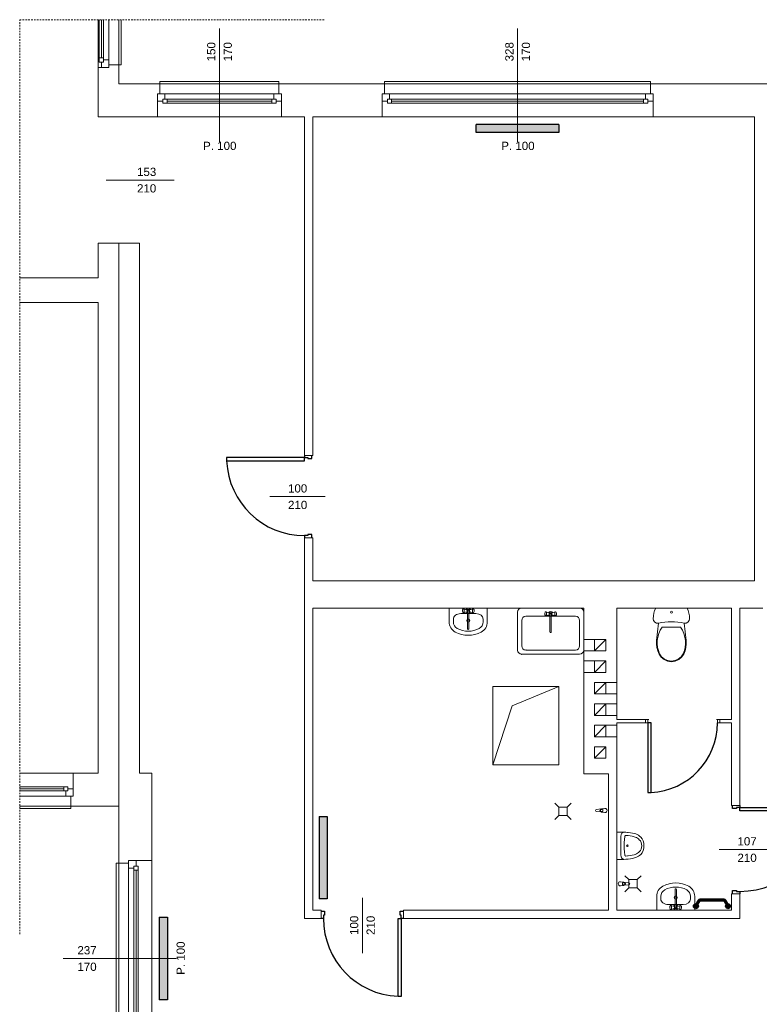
# Model space of a CAD drawing. Header units: millimetres. Extents: x 12683 to 90307, y 30842 to 62253.
# Tile 117 of 152: x 48615 to 49511, y 58718 to 59911. Entities that reach past the tile are written whole.
import ezdxf

# ---------------------------------------------------------------- set-up
doc = ezdxf.new("R2010")
doc.units = ezdxf.units.MM
doc.header["$LTSCALE"] = 0.6
doc.linetypes.add('CIEPLA', pattern=[5.7625, 3.175, -2.5875])
doc.layers.add('zzz_podklady_drzwi', color=252, linetype='Continuous')
doc.layers.add('zzz_podklady_grzejniki_ist', color=252, linetype='Continuous')
for name, color, linetype, lineweight in [('zzz_podklady_drzwi_opisy', 252, 'Continuous', 15), ('zzz_podklady_okna_opisy', 252, 'Continuous', 15), ('zzz_podklady_sciany', 252, 'Continuous', 15)]:
    doc.layers.add(name, color=color, linetype=linetype, lineweight=lineweight)
doc.styles.add('GENERATED_STYLE_1', font='ARIAL.TTF')

msp = doc.modelspace()

# ---------------------------------------------------------------- hatches: boundary and pattern name
at = {"layer": 'zzz_podklady_grzejniki_ist'}
for points in [[(49168.3, 59783.8), (49168.3, 59773.8), (49268.3, 59773.8), (49268.3, 59783.8)], [(48977.9, 58845.4), (48987.9, 58845.4), (48987.9, 58945.4), (48977.9, 58945.4)], [(48784.3, 58723.3), (48794.3, 58723.3), (48794.3, 58823.3), (48784.3, 58823.3)]]:
    msp.add_hatch(color=256, dxfattribs=at).paths.add_polyline_path(points, flags=0)
for points in [[(49437.2, 58836.6, 1), (49431.2, 58836.6, 1)], [(49476, 58836.6, 1), (49470, 58836.6, 1)]]:
    msp.add_hatch(color=256, dxfattribs=at).paths.add_polyline_path(points)

# ---------------------------------------------------------------- linework, layer by layer
at = {"layer": 'zzz_podklady_drzwi'}
for p, q in [((48960.3, 59380), (48865.9, 59380)), ((48865.9, 59380), (48865.9, 59376)), ((48960.3, 59382.8), (48960.3, 59380)), ((48960.3, 59380), (48964.3, 59380)), ((48960.3, 59376), (48960.3, 59380)), ((48964.3, 59380), (48964.3, 59378.8)), ((48964.3, 59378.8), (48969.3, 59378.8)), ((48969.3, 59378.8), (48969.3, 59382.8)), ((48865.9, 59376), (48960.3, 59376)), ((48964.3, 59285.6), (48960.3, 59285.6)), ((48960.3, 59285.6), (48960.3, 59282.8)), ((48969.3, 59286.8), (48964.3, 59286.8)), ((48964.3, 59286.8), (48964.3, 59285.6)), ((48969.3, 59282.8), (48969.3, 59286.8)), ((49375.8, 59058.8), (49375.8, 58974.4)), ((49379.8, 59058.8), (49375.8, 59058.8)), ((49379.8, 58974.4), (49379.8, 59058.8)), ((49375.8, 58974.4), (49379.8, 58974.4)), ((49478.3, 58954.8), (49478.3, 58958.8)), ((49483.3, 58954.8), (49478.3, 58954.8)), ((49487.3, 58956), (49483.3, 58956)), ((49483.3, 58956), (49483.3, 58954.8)), ((49487.3, 58958.8), (49487.3, 58956)), ((49487.3, 58956), (49588.7, 58956)), ((49487.3, 58952), (49487.3, 58956)), ((49588.7, 58952), (49487.3, 58952)), ((49478.3, 58851.8), (49478.3, 58855.8)), ((49478.3, 58855.8), (49483.3, 58855.8)), ((49483.3, 58855.8), (49483.3, 58854.6)), ((49483.3, 58854.6), (49487.3, 58854.6)), ((49487.3, 58854.6), (49487.3, 58851.8)), ((48980.3, 58830.8), (48984.3, 58830.8)), ((48984.3, 58830.8), (48984.3, 58825.8)), ((49076.3, 58825.8), (49076.3, 58830.8)), ((49076.3, 58830.8), (49080.3, 58830.8)), ((48983.1, 58821.8), (48980.3, 58821.8)), ((48984.3, 58825.8), (48983.1, 58825.8)), ((48983.1, 58825.8), (48983.1, 58821.8)), ((49073.5, 58727.4), (49073.5, 58821.8)), ((49073.5, 58821.8), (49077.5, 58821.8)), ((49077.5, 58825.8), (49076.3, 58825.8)), ((49077.5, 58821.8), (49077.5, 58825.8)), ((49080.3, 58821.8), (49077.5, 58821.8)), ((49077.5, 58821.8), (49077.5, 58727.4)), ((49077.5, 58727.4), (49073.5, 58727.4))]:
    msp.add_line(p, q, dxfattribs=at)
for centre, radius, start, end in [((48960.3, 59380), 94.4, 182.4285, 270), ((49375.8, 59058.8), 84.4, 272.7165, 0), ((49487.3, 58956), 101.4, 270, 357.7392), ((49077.5, 58821.8), 94.4, 180, 267.5715)]:
    msp.add_arc(centre, radius, start, end, dxfattribs=at)
at = {"layer": 'zzz_podklady_drzwi_opisy'}
for p, q in [((48802.4, 59716.3), (48720.3, 59716.3)), ((48918.1, 59332.8), (48985.3, 59332.8)), ((49529.4, 58905.3), (49462.3, 58905.3)), ((49030.3, 58779.7), (49030.3, 58846.8))]:
    msp.add_line(p, q, dxfattribs=at)
at = {"layer": 'zzz_podklady_grzejniki_ist'}
for p, q in [((49168.3, 59773.8), (49168.3, 59783.8)), ((49268.3, 59783.8), (49168.3, 59783.8)), ((49268.3, 59783.8), (49268.3, 59773.8)), ((49268.3, 59773.8), (49168.3, 59773.8)), ((48977.9, 58945.4), (48987.9, 58945.4)), ((48977.9, 58945.4), (48977.9, 58845.4)), ((48987.9, 58945.4), (48987.9, 58845.4)), ((48987.9, 58845.4), (48977.9, 58845.4)), ((48784.3, 58823.3), (48794.3, 58823.3)), ((48784.3, 58823.3), (48784.3, 58723.3)), ((48794.3, 58823.3), (48794.3, 58723.3)), ((48794.3, 58723.3), (48784.3, 58723.3))]:
    msp.add_line(p, q, dxfattribs=at)
at = {"layer": 'zzz_podklady_grzejniki_ist', "const_width": 4}
msp.add_lwpolyline([(49435.2, 58838.4), (49437.5, 58842.6, -0.276253), (49440.1, 58844.2), (49467.2, 58844.2, -0.276253), (49469.8, 58842.6), (49472.1, 58838.4)], format="xyb", dxfattribs=at)
at = {"layer": 'zzz_podklady_grzejniki_ist'}
for centre in [(49434.2, 58836.6), (49473, 58836.6)]:
    msp.add_circle(centre, 3, dxfattribs=at)
at = {"layer": 'zzz_podklady_sciany', "linetype": 'CIEPLA'}
for p, q in [((48615.5, 58802.8), (48615.5, 59910.6)), ((48615.5, 59910.6), (48984.8, 59910.6))]:
    msp.add_line(p, q, dxfattribs=at)
at = {"layer": 'zzz_podklady_sciany'}
for p, q in [((48710.3, 59852.8), (48710.3, 59910.6)), ((48710.3, 59852.8), (48710.3, 59910.6)), ((48711.8, 59864.3), (48711.8, 59910.6)), ((48711.8, 59864.3), (48711.8, 59910.6)), ((48711.8, 59864.3), (48711.8, 59910.6)), ((48714.3, 59864.3), (48714.3, 59910.6)), ((48716.8, 59864.3), (48716.8, 59910.6)), ((48723.3, 59910.6), (48723.3, 59861.8)), ((48723.3, 59910.6), (48723.3, 59861.8)), ((48735.3, 59855.8), (48735.3, 59910.6)), ((48738.3, 59855.8), (48738.3, 59910.6)), ((48711.8, 59859.3), (48711.8, 59864.3)), ((48711.8, 59864.3), (48716.8, 59864.3)), ((48716.8, 59864.3), (48711.8, 59864.3)), ((48716.8, 59859.3), (48711.8, 59859.3)), ((48714.3, 59852.8), (48714.3, 59859.3)), ((48714.3, 59859.3), (48716.8, 59859.3)), ((48716.8, 59864.3), (48716.8, 59859.3)), ((48716.8, 59861.8), (48716.8, 59864.3)), ((48716.8, 59859.3), (48716.8, 59861.8)), ((48716.8, 59861.8), (48723.3, 59861.8)), ((48723.3, 59861.8), (48716.8, 59861.8)), ((48723.3, 59861.8), (48723.3, 59852.8)), ((48735.3, 59855.8), (48723.3, 59855.8)), ((48723.3, 59855.8), (48723.3, 59852.8)), ((48723.3, 59855.8), (48723.3, 59852.8)), ((48735.3, 59832.8), (48735.3, 59855.8)), ((48735.3, 59855.8), (48738.3, 59855.8)), ((48714.3, 59852.8), (48710.3, 59852.8)), ((48710.3, 59852.8), (48710.3, 59792.8)), ((48723.3, 59852.8), (48714.3, 59852.8)), ((48723.3, 59852.8), (48714.3, 59852.8)), ((48723.3, 59852.8), (48714.3, 59852.8)), ((48785.3, 59832.8), (48735.3, 59832.8)), ((48785.3, 59832.8), (48785.3, 59835.8)), ((48785.3, 59835.8), (48929.3, 59835.8)), ((48785.3, 59832.8), (48785.3, 59820.8)), ((48785.3, 59832.8), (48929.3, 59832.8)), ((48929.3, 59835.8), (48929.3, 59832.8)), ((48929.3, 59832.8), (48929.3, 59820.8)), ((49057.3, 59832.8), (48929.3, 59832.8)), ((49057.3, 59832.8), (49057.3, 59835.8)), ((49057.3, 59835.8), (49379.3, 59835.8)), ((49057.3, 59832.8), (49057.3, 59820.8)), ((49057.3, 59832.8), (49379.3, 59832.8)), ((49379.3, 59835.8), (49379.3, 59832.8)), ((49379.3, 59832.8), (49379.3, 59820.8)), ((49603.3, 59832.8), (49379.3, 59832.8)), ((48785.3, 59820.8), (48782.3, 59820.8)), ((48782.3, 59820.8), (48782.3, 59811.8)), ((48782.3, 59820.8), (48782.3, 59811.8)), ((48782.3, 59820.8), (48782.3, 59811.8)), ((48785.3, 59820.8), (48782.3, 59820.8)), ((48929.3, 59820.8), (48932.3, 59820.8)), ((48929.3, 59820.8), (48932.3, 59820.8)), ((48932.3, 59820.8), (48932.3, 59811.8)), ((48932.3, 59811.8), (48932.3, 59820.8)), ((48932.3, 59820.8), (48932.3, 59811.8)), ((49057.3, 59820.8), (49054.3, 59820.8)), ((49054.3, 59820.8), (49054.3, 59811.8)), ((49054.3, 59820.8), (49054.3, 59811.8)), ((49054.3, 59820.8), (49054.3, 59811.8)), ((49057.3, 59820.8), (49054.3, 59820.8)), ((49379.3, 59820.8), (49382.3, 59820.8)), ((49379.3, 59820.8), (49382.3, 59820.8)), ((49382.3, 59820.8), (49382.3, 59811.8)), ((49382.3, 59811.8), (49382.3, 59820.8)), ((49382.3, 59820.8), (49382.3, 59811.8)), ((48782.3, 59811.8), (48782.3, 59792.8)), ((48932.3, 59811.8), (48932.3, 59792.8)), ((49054.3, 59811.8), (49054.3, 59792.8)), ((49382.3, 59811.8), (49382.3, 59792.8)), ((48735.3, 59792.8), (48710.3, 59792.8)), ((48760.3, 59792.8), (48735.3, 59792.8)), ((48760.3, 59792.8), (48782.3, 59792.8)), ((48782.3, 59792.8), (48932.3, 59792.8)), ((48782.3, 59792.8), (48932.3, 59792.8)), ((48932.3, 59792.8), (48960.3, 59792.8)), ((48960.3, 59792.8), (48960.3, 59382.8)), ((48970.3, 59792.8), (49054.3, 59792.8)), ((48970.3, 59382.8), (48970.3, 59792.8)), ((49054.3, 59792.8), (49382.3, 59792.8)), ((49054.3, 59792.8), (49382.3, 59792.8)), ((49382.3, 59792.8), (49505.3, 59792.8)), ((49505.3, 59792.8), (49505.3, 59230.8)), ((48735.3, 59639.8), (48710.3, 59639.8)), ((48710.3, 59639.8), (48710.3, 59597.8)), ((48735.3, 59639.8), (48710.3, 59639.8)), ((48735.3, 59639.8), (48735.3, 59597.8)), ((48760.3, 59639.8), (48735.3, 59639.8)), ((48735.3, 58997.8), (48735.3, 59639.8)), ((48760.3, 58997.8), (48760.3, 59639.8)), ((48710.3, 59597.8), (48615.5, 59597.8)), ((48615.5, 59567.8), (48710.3, 59567.8)), ((48710.3, 59567.8), (48710.3, 58997.8)), ((48735.3, 59567.8), (48735.3, 58997.8)), ((48960.3, 59382.8), (48969.3, 59382.8)), ((48969.3, 59382.8), (48960.3, 59382.8)), ((48960.3, 59382.8), (48969.3, 59382.8)), ((48969.3, 59382.8), (48970.3, 59382.8)), ((48960.3, 59282.8), (48969.3, 59282.8)), ((48960.3, 59282.8), (48960.3, 58821.8)), ((48960.3, 59282.8), (48969.3, 59282.8)), ((48960.3, 59282.8), (48969.3, 59282.8)), ((48969.3, 59282.8), (48970.3, 59282.8)), ((48970.3, 59230.8), (48970.3, 59282.8)), ((49505.3, 59230.8), (48970.3, 59230.8)), ((48970.3, 58831.8), (48970.3, 59197.8)), ((48970.3, 59197.8), (49298.3, 59197.8)), ((49135.6, 59197.8), (49135.6, 59181)), ((49181.6, 59197.8), (49135.6, 59197.8)), ((49149.4, 59191.1), (49149.4, 59191.1)), ((49167.7, 59191.1), (49149.4, 59191.1)), ((49151.8, 59196.1), (49151.6, 59195.6)), ((49151.6, 59195.6), (49151.6, 59194.9)), ((49151.6, 59194.9), (49151.6, 59194.2)), ((49151.6, 59194.2), (49151.6, 59193.6)), ((49151.6, 59193.6), (49151.8, 59193)), ((49152, 59196.4), (49151.8, 59196.1)), ((49151.8, 59193), (49152, 59192.7)), ((49152.5, 59196.8), (49152, 59196.4)), ((49152.5, 59192.3), (49152, 59192.7)), ((49152.8, 59197), (49152.5, 59196.8)), ((49152.5, 59192.3), (49152.8, 59192.2)), ((49153.1, 59196.8), (49152.8, 59197)), ((49156.5, 59195.8), (49152.8, 59197)), ((49156.5, 59193.3), (49152.8, 59192.2)), ((49152.8, 59192.2), (49153.1, 59192.3)), ((49153.3, 59196.4), (49153.1, 59196.8)), ((49153.1, 59192.3), (49153.3, 59192.7)), ((49153.5, 59195.8), (49153.3, 59196.4)), ((49153.3, 59192.7), (49153.5, 59193.4)), ((49153.6, 59195), (49153.5, 59195.8)), ((49153.5, 59193.4), (49153.6, 59194.1)), ((49153.6, 59194.1), (49153.6, 59195)), ((49157.8, 59194.7), (49157.8, 59172.7)), ((49159.3, 59172.7), (49159.3, 59194.7)), ((49160.6, 59195.8), (49164.3, 59197)), ((49160.6, 59193.3), (49164.3, 59192.2)), ((49163.6, 59195.8), (49163.5, 59195)), ((49163.5, 59195), (49163.5, 59194.1)), ((49163.5, 59194.1), (49163.6, 59193.4)), ((49163.8, 59196.4), (49163.6, 59195.8)), ((49163.6, 59193.4), (49163.8, 59192.7)), ((49164, 59196.8), (49163.8, 59196.4)), ((49163.8, 59192.7), (49164, 59192.3)), ((49164.3, 59197), (49164, 59196.8)), ((49164, 59192.3), (49164.3, 59192.2)), ((49164.6, 59196.8), (49164.3, 59197)), ((49164.3, 59192.2), (49164.6, 59192.3)), ((49164.6, 59196.8), (49165.1, 59196.4)), ((49164.6, 59192.3), (49165.1, 59192.7)), ((49165.3, 59196.1), (49165.1, 59196.4)), ((49165.1, 59192.7), (49165.3, 59193)), ((49165.5, 59195.6), (49165.3, 59196.1)), ((49165.3, 59193), (49165.5, 59193.6)), ((49165.6, 59194.9), (49165.5, 59195.6)), ((49165.5, 59193.6), (49165.6, 59194.2)), ((49165.6, 59194.2), (49165.6, 59194.9)), ((49181.6, 59197.8), (49181.6, 59181)), ((49218.3, 59192.8), (49218.3, 59146.9)), ((49293.3, 59197.8), (49223.3, 59197.8)), ((49288.3, 59187.8), (49228.3, 59187.8)), ((49251.4, 59191.8), (49251.3, 59191.2)), ((49251.3, 59191.2), (49251.3, 59190.5)), ((49251.3, 59190.5), (49251.4, 59189.8)), ((49251.5, 59192.4), (49251.4, 59191.8)), ((49251.4, 59189.8), (49251.5, 59189.3)), ((49251.7, 59192.7), (49251.5, 59192.4)), ((49251.5, 59189.3), (49251.7, 59188.9)), ((49252.2, 59193.1), (49251.7, 59192.7)), ((49252.2, 59188.6), (49251.7, 59188.9)), ((49252.5, 59193.2), (49252.2, 59193.1)), ((49252.2, 59188.6), (49252.5, 59188.4)), ((49252.8, 59193.1), (49252.5, 59193.2)), ((49256.3, 59192), (49252.5, 59193.2)), ((49256.3, 59189.6), (49252.5, 59188.4)), ((49252.5, 59188.4), (49252.8, 59188.6)), ((49253, 59192.7), (49252.8, 59193.1)), ((49252.8, 59188.6), (49253, 59189)), ((49253.2, 59192), (49253, 59192.7)), ((49253, 59189), (49253.2, 59189.6)), ((49253.3, 59191.2), (49253.2, 59192)), ((49253.2, 59189.6), (49253.3, 59190.4)), ((49253.3, 59190.4), (49253.3, 59191.2)), ((49257.5, 59191), (49257.5, 59168.9)), ((49259.1, 59168.9), (49259.1, 59191)), ((49260.3, 59192), (49264, 59193.2)), ((49260.3, 59189.6), (49264, 59188.4)), ((49263.3, 59192), (49263.2, 59191.2)), ((49263.2, 59191.2), (49263.2, 59190.4)), ((49263.2, 59190.4), (49263.3, 59189.6)), ((49263.5, 59192.7), (49263.3, 59192)), ((49263.3, 59189.6), (49263.5, 59189)), ((49263.7, 59193.1), (49263.5, 59192.7)), ((49263.5, 59189), (49263.7, 59188.6)), ((49264, 59193.2), (49263.7, 59193.1)), ((49263.7, 59188.6), (49264, 59188.4)), ((49264.3, 59193.1), (49264, 59193.2)), ((49264, 59188.4), (49264.3, 59188.6)), ((49264.3, 59193.1), (49264.8, 59192.7)), ((49264.3, 59188.6), (49264.8, 59188.9)), ((49265, 59192.4), (49264.8, 59192.7)), ((49264.8, 59188.9), (49265, 59189.3)), ((49265.2, 59191.8), (49265, 59192.4)), ((49265, 59189.3), (49265.2, 59189.8)), ((49265.3, 59191.2), (49265.2, 59191.8)), ((49265.2, 59189.8), (49265.3, 59190.5)), ((49265.3, 59190.5), (49265.3, 59191.2)), ((49298.3, 59197.8), (49298.3, 58996.8)), ((49298.3, 59146.9), (49298.3, 59192.8)), ((49338.3, 59197.8), (49477.3, 59197.8)), ((49338.3, 59062.8), (49338.3, 59197.8)), ((49382.5, 59184.9), (49382.7, 59188.2)), ((49382.7, 59188.2), (49383.2, 59191.5)), ((49383.2, 59191.5), (49384.2, 59194.7)), ((49384.2, 59194.7), (49385.6, 59197.8)), ((49385.6, 59197.8), (49423.4, 59197.8)), ((49423.4, 59197.8), (49424.7, 59194.7)), ((49424.7, 59194.7), (49425.7, 59191.5)), ((49425.7, 59191.5), (49426.3, 59188.2)), ((49426.3, 59188.2), (49426.5, 59184.9)), ((49477.3, 59197.8), (49477.3, 59062.8)), ((49487.3, 59197.8), (49515.3, 59197.8)), ((49487.3, 58958.8), (49487.3, 59197.8)), ((49140.6, 59184.4), (49140.6, 59181)), ((49176.6, 59184.4), (49176.6, 59181)), ((49223.3, 59182.8), (49223.3, 59151.9)), ((49293.3, 59151.9), (49293.3, 59182.8)), ((49383, 59182.6), (49382.5, 59184.9)), ((49384.4, 59180.8), (49383, 59182.6)), ((49386.5, 59179.7), (49384.4, 59180.8)), ((49388.8, 59179.7), (49386.5, 59179.7)), ((49386.6, 59158.5), (49388.8, 59179.7)), ((49420.1, 59179.7), (49422.4, 59158.5)), ((49422.4, 59179.7), (49420.1, 59179.7)), ((49424.5, 59180.8), (49422.4, 59179.7)), ((49425.9, 59182.6), (49424.5, 59180.8)), ((49426.5, 59184.9), (49425.9, 59182.6)), ((49388.1, 59162.7), (49389.3, 59166.9)), ((49389.3, 59166.9), (49391, 59171)), ((49391, 59171), (49393.2, 59174.7)), ((49393.2, 59174.7), (49415.7, 59174.7)), ((49415.7, 59174.7), (49417.9, 59171)), ((49417.9, 59171), (49419.6, 59166.9)), ((49419.6, 59166.9), (49420.8, 59162.7)), ((49311.3, 59159.8), (49298.3, 59159.8)), ((49311.3, 59145.8), (49325.3, 59159.8)), ((49386.4, 59154.3), (49386.6, 59158.5)), ((49386.9, 59150.1), (49386.4, 59154.3)), ((49387.2, 59154.3), (49387.4, 59158.4)), ((49387.6, 59150.2), (49387.2, 59154.3)), ((49387.4, 59158.4), (49388.1, 59162.7)), ((49420.8, 59162.7), (49421.6, 59158.4)), ((49421.7, 59154.3), (49421.3, 59150.2)), ((49421.6, 59158.4), (49421.7, 59154.3)), ((49422.5, 59154.3), (49422.1, 59150.1)), ((49422.4, 59158.5), (49422.5, 59154.3)), ((49223.3, 59141.9), (49293.3, 59141.9)), ((49228.3, 59146.9), (49288.3, 59146.9)), ((49311.3, 59145.8), (49298.3, 59145.8)), ((49387.9, 59146), (49386.9, 59150.1)), ((49388.7, 59146.2), (49387.6, 59150.2)), ((49389.5, 59142.1), (49387.9, 59146)), ((49390.2, 59142.4), (49388.7, 59146.2)), ((49392.1, 59138.3), (49389.5, 59142.1)), ((49392.7, 59138.8), (49390.2, 59142.4)), ((49418.7, 59142.4), (49416.2, 59138.8)), ((49419.4, 59142.1), (49416.8, 59138.3)), ((49420.3, 59146.2), (49418.7, 59142.4)), ((49421, 59146), (49419.4, 59142.1)), ((49421.3, 59150.2), (49420.3, 59146.2)), ((49422.1, 59150.1), (49421, 59146)), ((49311.3, 59133.8), (49298.3, 59133.8)), ((49311.3, 59119.8), (49325.3, 59133.8)), ((49395.7, 59135.3), (49392.1, 59138.3)), ((49396.1, 59136), (49392.7, 59138.8)), ((49399.9, 59133.5), (49395.7, 59135.3)), ((49400.1, 59134.2), (49396.1, 59136)), ((49404.5, 59132.8), (49399.9, 59133.5)), ((49404.5, 59133.6), (49400.1, 59134.2)), ((49408.8, 59134.2), (49404.5, 59133.6)), ((49409, 59133.5), (49404.5, 59132.8)), ((49412.8, 59136), (49408.8, 59134.2)), ((49413.3, 59135.3), (49409, 59133.5)), ((49416.2, 59138.8), (49412.8, 59136)), ((49416.8, 59138.3), (49413.3, 59135.3)), ((49311.3, 59119.8), (49298.3, 59119.8)), ((49311.3, 59093.8), (49325.3, 59107.8)), ((49325.3, 59107.8), (49338.3, 59107.8)), ((49188.3, 59102.8), (49188.3, 59007.8)), ((49268.3, 59102.8), (49188.3, 59102.8)), ((49211.6, 59079.4), (49268.3, 59102.8)), ((49268.3, 59007.8), (49268.3, 59102.8)), ((49325.3, 59093.8), (49338.3, 59093.8)), ((49311.3, 59067.8), (49325.3, 59081.8)), ((49325.3, 59081.8), (49338.3, 59081.8)), ((49211.6, 59079.4), (49188.3, 59007.8)), ((49325.3, 59067.8), (49338.3, 59067.8)), ((49373, 59062.8), (49338.3, 59062.8)), ((49338.3, 58996.8), (49338.3, 59058.8)), ((49338.3, 59058.8), (49373, 59058.8)), ((49373, 59058.8), (49373, 59062.8)), ((49377, 59062.8), (49373, 59062.8)), ((49373, 59062.8), (49373, 59058.8)), ((49373, 59058.8), (49373, 59062.8)), ((49373, 59058.8), (49375.8, 59058.8)), ((49375.8, 59058.8), (49375.8, 59062.8)), ((49375.8, 59062.8), (49377, 59062.8)), ((49463, 59062.8), (49459, 59062.8)), ((49459, 59062.8), (49460.2, 59062.8)), ((49460.2, 59062.8), (49460.2, 59058.8)), ((49460.2, 59058.8), (49463, 59058.8)), ((49463, 59058.8), (49463, 59062.8)), ((49477.3, 59062.8), (49463, 59062.8)), ((49463, 59058.8), (49463, 59062.8)), ((49463, 59058.8), (49463, 59062.8)), ((49463, 59058.8), (49477.3, 59058.8)), ((49477.3, 59058.8), (49477.3, 58958.8)), ((49311.3, 59041.8), (49325.3, 59055.8)), ((49325.3, 59055.8), (49338.3, 59055.8)), ((49325.3, 59041.8), (49338.3, 59041.8)), ((49311.3, 59015.8), (49325.3, 59029.8)), ((48615.5, 58997.8), (48680.3, 58997.8)), ((48615.5, 58997.8), (48680.3, 58997.8)), ((48680.3, 58978.8), (48680.3, 58997.8)), ((48710.3, 58997.8), (48680.3, 58997.8)), ((48735.3, 58997.8), (48735.3, 58957.8)), ((48775.3, 58997.8), (48760.3, 58997.8)), ((48775.3, 58891.8), (48775.3, 58997.8)), ((49188.3, 59007.8), (49268.3, 59007.8)), ((49298.3, 58996.8), (49328.3, 58996.8)), ((49328.3, 58996.8), (49328.3, 58831.8)), ((49338.3, 58831.8), (49338.3, 58996.8)), ((48615.5, 58981.3), (48668.8, 58981.3)), ((48615.5, 58981.3), (48668.8, 58981.3)), ((48615.5, 58981.3), (48668.8, 58981.3)), ((48615.5, 58978.8), (48668.8, 58978.8)), ((48615.5, 58976.3), (48668.8, 58976.3)), ((48668.8, 58976.3), (48668.8, 58981.3)), ((48668.8, 58981.3), (48673.8, 58981.3)), ((48668.8, 58981.3), (48668.8, 58976.3)), ((48673.8, 58976.3), (48668.8, 58976.3)), ((48668.8, 58976.3), (48671.3, 58976.3)), ((48671.3, 58969.8), (48671.3, 58976.3)), ((48671.3, 58976.3), (48673.8, 58976.3)), ((48671.3, 58976.3), (48671.3, 58969.8)), ((48673.8, 58981.3), (48673.8, 58976.3)), ((48673.8, 58976.3), (48673.8, 58978.8)), ((48673.8, 58978.8), (48680.3, 58978.8)), ((48680.3, 58969.8), (48680.3, 58978.8)), ((48680.3, 58978.8), (48680.3, 58969.8)), ((48680.3, 58969.8), (48680.3, 58978.8)), ((48671.3, 58969.8), (48615.5, 58969.8)), ((48671.3, 58969.8), (48615.5, 58969.8)), ((48680.3, 58969.8), (48671.3, 58969.8)), ((48677.3, 58957.8), (48677.3, 58969.8)), ((48677.3, 58969.8), (48680.3, 58969.8)), ((48677.3, 58969.8), (48680.3, 58969.8)), ((49268.4, 58956.5), (49263.5, 58961.4)), ((49278.4, 58956.5), (49283.2, 58961.4)), ((48615.5, 58957.8), (48677.3, 58957.8)), ((48615.5, 58954.8), (48677.3, 58954.8)), ((48677.3, 58957.8), (48735.3, 58957.8)), ((48677.3, 58954.8), (48677.3, 58957.8)), ((48735.3, 58957.8), (48735.3, 58888.8)), ((49268.4, 58946.5), (49268.4, 58956.5)), ((49268.4, 58956.5), (49278.4, 58956.5)), ((49278.4, 58946.5), (49278.4, 58956.5)), ((49313.7, 58953.7), (49319, 58954.4)), ((49319, 58950.8), (49313.7, 58951.5)), ((49319.9, 58954.7), (49324.1, 58955.1)), ((49319.9, 58950.5), (49324.1, 58950.1)), ((49321.6, 58954), (49320.1, 58954)), ((49320.1, 58951.2), (49321.6, 58951.2)), ((49321.6, 58951.2), (49321.6, 58954)), ((49478.3, 58958.8), (49477.3, 58958.8)), ((49487.3, 58958.8), (49478.3, 58958.8)), ((49478.3, 58958.8), (49487.3, 58958.8)), ((49487.3, 58958.8), (49478.3, 58958.8)), ((49268.4, 58946.5), (49263.5, 58941.7)), ((49278.4, 58946.5), (49268.4, 58946.5)), ((49278.4, 58946.5), (49283.2, 58941.7)), ((49338.3, 58926.3), (49342.6, 58926.3)), ((49338.3, 58893.3), (49338.3, 58926.3)), ((49342.6, 58926.3), (49343.4, 58926.3)), ((49343.4, 58926.3), (49346.7, 58926.3)), ((49344.1, 58924.2), (49344.6, 58924.9)), ((49344.6, 58924.9), (49345.1, 58925.5)), ((49345.1, 58925.5), (49345.7, 58925.9)), ((49345.7, 58925.9), (49346.4, 58926.2)), ((49346.4, 58926.2), (49347, 58926.3)), ((49346.7, 58926.3), (49347, 58926.3)), ((49349.5, 58926.3), (49347, 58926.3)), ((49351.3, 58926.1), (49349.5, 58926.3)), ((49352.2, 58926), (49351.3, 58926.1)), ((49354.8, 58925.7), (49352.2, 58926)), ((49357.4, 58925.2), (49354.8, 58925.7)), ((49360, 58924.6), (49357.4, 58925.2)), ((49343.3, 58921.7), (49343.5, 58922.6)), ((49343.3, 58920.8), (49343.3, 58921.7)), ((49343.3, 58898.9), (49343.3, 58920.8)), ((49343.5, 58922.6), (49343.8, 58923.5)), ((49343.8, 58923.5), (49344.1, 58924.2)), ((49347.5, 58913.6), (49347.8, 58917.4)), ((49347.5, 58912.5), (49347.5, 58913.6)), ((49347.8, 58917.4), (49348.2, 58921.1)), ((49348.2, 58921.1), (49348.3, 58921.4)), ((49348.3, 58921.4), (49348.4, 58921.8)), ((49348.4, 58921.8), (49348.6, 58922)), ((49348.6, 58922), (49348.8, 58922.2)), ((49348.8, 58922.2), (49349.1, 58922.3)), ((49349.1, 58922.3), (49349.4, 58922.4)), ((49349.4, 58922.4), (49351.2, 58922.2)), ((49351.2, 58922.2), (49352, 58922.1)), ((49352, 58922.1), (49354.5, 58921.8)), ((49354.5, 58921.8), (49357, 58921.3)), ((49357, 58921.3), (49359.4, 58920.8)), ((49359.4, 58920.8), (49360.8, 58920.3)), ((49361.5, 58924.1), (49360, 58924.6)), ((49360.8, 58920.3), (49362.1, 58919.7)), ((49363, 58923.4), (49361.5, 58924.1)), ((49362.1, 58919.7), (49363.3, 58919)), ((49364.5, 58922.5), (49363, 58923.4)), ((49363.3, 58919), (49364.5, 58918.1)), ((49365.9, 58921.5), (49364.5, 58922.5)), ((49364.5, 58918.1), (49365.6, 58917.2)), ((49365.6, 58917.2), (49366.9, 58915.7)), ((49367.3, 58920.3), (49365.9, 58921.5)), ((49366.9, 58915.7), (49367.7, 58913.9)), ((49369, 58918.3), (49367.3, 58920.3)), ((49367.7, 58913.9), (49368.3, 58911.9)), ((49370.2, 58915.7), (49369, 58918.3)), ((49371, 58912.9), (49370.2, 58915.7)), ((49371.3, 58909.8), (49371, 58912.9)), ((49347.5, 58907.1), (49347.5, 58912.5)), ((49347.5, 58906.1), (49347.5, 58907.1)), ((49347.8, 58902.3), (49347.5, 58906.1)), ((49348.2, 58898.6), (49347.8, 58902.3)), ((49364.5, 58901.6), (49363.3, 58900.7)), ((49365.6, 58902.5), (49364.5, 58901.6)), ((49366.9, 58904), (49365.6, 58902.5)), ((49367.7, 58905.8), (49366.9, 58904)), ((49367.3, 58899.4), (49369, 58901.4)), ((49368.3, 58907.8), (49367.7, 58905.8)), ((49368.3, 58911.9), (49368.5, 58909.8)), ((49368.5, 58909.8), (49368.3, 58907.8)), ((49369, 58901.4), (49370.2, 58903.9)), ((49370.2, 58903.9), (49371, 58906.8)), ((49371, 58906.8), (49371.3, 58909.8)), ((48747.3, 58888.8), (48747.3, 58891.8)), ((48747.3, 58891.8), (48756.3, 58891.8)), ((48747.3, 58891.8), (48756.3, 58891.8)), ((48747.3, 58891.8), (48756.3, 58891.8)), ((48747.3, 58888.8), (48747.3, 58891.8)), ((48756.3, 58891.8), (48775.3, 58891.8)), ((48775.3, 58891.8), (48775.3, 58654.8)), ((48775.3, 58891.8), (48775.3, 58654.8)), ((49338.3, 58893.3), (49340.6, 58893.3)), ((49340.6, 58893.3), (49342.9, 58893.3)), ((49342.9, 58893.3), (49343.4, 58893.3)), ((49343.3, 58898), (49343.3, 58898.9)), ((49343.5, 58897.1), (49343.3, 58898)), ((49343.4, 58893.3), (49346.7, 58893.3)), ((49343.8, 58896.2), (49343.5, 58897.1)), ((49344.1, 58895.4), (49343.8, 58896.2)), ((49344.6, 58894.7), (49344.1, 58895.4)), ((49345.1, 58894.2), (49344.6, 58894.7)), ((49345.7, 58893.8), (49345.1, 58894.2)), ((49346.4, 58893.5), (49345.7, 58893.8)), ((49347, 58893.3), (49346.4, 58893.5)), ((49346.7, 58893.3), (49347, 58893.3)), ((49347, 58893.3), (49349.5, 58893.4)), ((49348.3, 58898.2), (49348.2, 58898.6)), ((49348.4, 58897.9), (49348.3, 58898.2)), ((49348.6, 58897.7), (49348.4, 58897.9)), ((49348.8, 58897.5), (49348.6, 58897.7)), ((49349.1, 58897.4), (49348.8, 58897.5)), ((49349.4, 58897.3), (49349.1, 58897.4)), ((49351.2, 58897.5), (49349.4, 58897.3)), ((49349.5, 58893.4), (49351.3, 58893.6)), ((49352, 58897.5), (49351.2, 58897.5)), ((49351.3, 58893.6), (49352.2, 58893.6)), ((49354.5, 58897.9), (49352, 58897.5)), ((49352.2, 58893.6), (49354.8, 58894)), ((49357, 58898.3), (49354.5, 58897.9)), ((49354.8, 58894), (49357.4, 58894.5)), ((49359.4, 58898.9), (49357, 58898.3)), ((49357.4, 58894.5), (49360, 58895.1)), ((49360.8, 58899.4), (49359.4, 58898.9)), ((49360, 58895.1), (49361.5, 58895.6)), ((49362.1, 58900), (49360.8, 58899.4)), ((49361.5, 58895.6), (49363, 58896.3)), ((49363.3, 58900.7), (49362.1, 58900)), ((49363, 58896.3), (49364.5, 58897.2)), ((49364.5, 58897.2), (49365.9, 58898.2)), ((49365.9, 58898.2), (49367.3, 58899.4)), ((48735.3, 58888.8), (48732.3, 58888.8)), ((48732.3, 58888.8), (48732.3, 58657.8)), ((48735.3, 58888.8), (48747.3, 58888.8)), ((48735.3, 58888.8), (48735.3, 58657.8)), ((49346.9, 58865.9), (49342.7, 58866.3)), ((49353.2, 58864.9), (49347.9, 58865.5)), ((49353, 58868.8), (49348.2, 58873.6)), ((49353, 58858.8), (49353, 58868.8)), ((49363, 58868.8), (49353, 58868.8)), ((49363, 58868.8), (49367.9, 58873.6)), ((49363, 58868.8), (49363, 58858.8)), ((49346.9, 58861.7), (49342.7, 58861.3)), ((49345.2, 58865.1), (49346.7, 58865.1)), ((49345.2, 58862.4), (49345.2, 58865.1)), ((49346.7, 58862.4), (49345.2, 58862.4)), ((49347.9, 58862), (49353.2, 58862.7)), ((49353, 58858.8), (49348.2, 58853.9)), ((49363, 58858.8), (49353, 58858.8)), ((49363, 58858.8), (49367.9, 58853.9)), ((49408.9, 58835), (49408.9, 58857)), ((49410.5, 58857), (49410.5, 58835)), ((49386.7, 58831.8), (49386.7, 58848.6)), ((49391.7, 58845.3), (49391.7, 58848.6)), ((49427.7, 58845.3), (49427.7, 58848.6)), ((49432.7, 58831.8), (49432.7, 58848.6)), ((49478.3, 58851.8), (49477.3, 58851.8)), ((49477.3, 58851.8), (49477.3, 58831.8)), ((49487.3, 58851.8), (49478.3, 58851.8)), ((49487.3, 58851.8), (49478.3, 58851.8)), ((49487.3, 58851.8), (49478.3, 58851.8)), ((49487.3, 58821.8), (49487.3, 58851.8)), ((48980.3, 58831.8), (48970.3, 58831.8)), ((48980.3, 58830.8), (48980.3, 58831.8)), ((48980.3, 58821.8), (48980.3, 58830.8)), ((48980.3, 58821.8), (48980.3, 58830.8)), ((48980.3, 58821.8), (48980.3, 58830.8)), ((49080.3, 58830.8), (49080.3, 58831.8)), ((49328.3, 58831.8), (49080.3, 58831.8)), ((49080.3, 58821.8), (49080.3, 58830.8)), ((49080.3, 58830.8), (49080.3, 58821.8)), ((49080.3, 58821.8), (49080.3, 58830.8)), ((49477.3, 58831.8), (49338.3, 58831.8)), ((49432.7, 58831.8), (49386.7, 58831.8)), ((49400.6, 58838.6), (49400.6, 58838.6)), ((49418.8, 58838.6), (49400.6, 58838.6)), ((49402.7, 58835.4), (49402.8, 58836.1)), ((49402.7, 58834.7), (49402.7, 58835.4)), ((49402.8, 58834.1), (49402.7, 58834.7)), ((49402.8, 58836.1), (49402.9, 58836.6)), ((49402.9, 58833.6), (49402.8, 58834.1)), ((49402.9, 58836.6), (49403.1, 58837)), ((49403.1, 58833.2), (49402.9, 58833.6)), ((49403.6, 58837.3), (49403.1, 58837)), ((49403.6, 58832.8), (49403.1, 58833.2)), ((49403.6, 58837.3), (49403.9, 58837.5)), ((49403.9, 58832.7), (49403.6, 58832.8)), ((49403.9, 58837.5), (49404.2, 58837.3)), ((49407.7, 58836.3), (49403.9, 58837.5)), ((49407.7, 58833.9), (49403.9, 58832.7)), ((49404.2, 58832.8), (49403.9, 58832.7)), ((49404.2, 58837.3), (49404.5, 58836.9)), ((49404.5, 58833.3), (49404.2, 58832.8)), ((49404.5, 58836.9), (49404.6, 58836.3)), ((49404.6, 58833.9), (49404.5, 58833.3)), ((49404.6, 58836.3), (49404.7, 58835.5)), ((49404.7, 58834.7), (49404.6, 58833.9)), ((49404.7, 58835.5), (49404.7, 58834.7)), ((49411.7, 58836.3), (49415.4, 58837.5)), ((49411.7, 58833.9), (49415.4, 58832.7)), ((49414.6, 58835.5), (49414.7, 58836.3)), ((49414.6, 58834.7), (49414.6, 58835.5)), ((49414.7, 58833.9), (49414.6, 58834.7)), ((49414.7, 58836.3), (49414.9, 58836.9)), ((49414.9, 58833.3), (49414.7, 58833.9)), ((49414.9, 58836.9), (49415.2, 58837.3)), ((49415.2, 58832.8), (49414.9, 58833.3)), ((49415.2, 58837.3), (49415.4, 58837.5)), ((49415.4, 58832.7), (49415.2, 58832.8)), ((49415.4, 58837.5), (49415.7, 58837.3)), ((49415.7, 58832.8), (49415.4, 58832.7)), ((49415.7, 58837.3), (49416.2, 58837)), ((49415.7, 58832.8), (49416.2, 58833.2)), ((49416.2, 58837), (49416.5, 58836.6)), ((49416.5, 58833.6), (49416.2, 58833.2)), ((49416.5, 58836.6), (49416.6, 58836.1)), ((49416.6, 58834.1), (49416.5, 58833.6)), ((49416.6, 58836.1), (49416.7, 58835.4)), ((49416.7, 58834.7), (49416.6, 58834.1)), ((49416.7, 58835.4), (49416.7, 58834.7)), ((48960.3, 58821.8), (48980.3, 58821.8)), ((49080.3, 58821.8), (49487.3, 58821.8))]:
    msp.add_line(p, q, dxfattribs=at)
at = {"layer": 'zzz_podklady_sciany', "flags": 128}
for points in [[(49311.3, 59145.8), (49325.3, 59145.8), (49325.3, 59159.8), (49311.3, 59159.8)], [(49311.3, 59119.8), (49325.3, 59119.8), (49325.3, 59133.8), (49311.3, 59133.8)], [(49311.3, 59093.8), (49325.3, 59093.8), (49325.3, 59107.8), (49311.3, 59107.8)], [(49311.3, 59067.8), (49325.3, 59067.8), (49325.3, 59081.8), (49311.3, 59081.8)], [(49311.3, 59041.8), (49325.3, 59041.8), (49325.3, 59055.8), (49311.3, 59055.8)], [(49311.3, 59015.8), (49325.3, 59015.8), (49325.3, 59029.8), (49311.3, 59029.8)]]:
    msp.add_lwpolyline(points, close=True, dxfattribs=at)
at = {"layer": 'zzz_podklady_sciany'}
for centre in [(49158.6, 59182.6), (49409.7, 58847)]:
    msp.add_circle(centre, 1.75, dxfattribs=at)
for centre, radius, start, end in [((49158.6, 59194.6), 3, 27.9765, 152.0235), ((49158.6, 59194.6), 3, 207.9765, 254.7747), ((49158.6, 59194.6), 1.68, 298.0549, 241.9451), ((49158.6, 59194.6), 0.8, 10, 170), ((49158.6, 59194.6), 3, 285.2253, 332.0235), ((49223.3, 59192.8), 5, 90, 180), ((49228.3, 59182.8), 5, 90, 180), ((49258.3, 59190.8), 3, 27.9765, 152.0235), ((49258.3, 59190.8), 3, 207.9765, 254.7747), ((49258.3, 59190.8), 1.68, 298.0549, 241.9451), ((49258.3, 59190.8), 0.8, 10, 170), ((49258.3, 59190.8), 3, 285.2253, 332.0235), ((49288.3, 59182.8), 5, 0, 90), ((49293.3, 59192.8), 5, 0, 90), ((49149.4, 59181), 13.9, 180, 241.5254), ((49149.4, 59181), 8.89, 180, 241.5254), ((49167.7, 59181), 8.89, 298.4746, 0), ((49167.7, 59181), 13.9, 298.4746, 0), ((49158.6, 59197.8), 33, 241.5254, 298.4746), ((49158.6, 59197.8), 28, 241.5254, 298.4746), ((49158.6, 59172.7), 0.788, 180, 0), ((49258.3, 59168.9), 0.788, 180, 0), ((49228.3, 59151.9), 5, 180, 270), ((49288.3, 59151.9), 5, 270, 0), ((49223.3, 59146.9), 5, 180, 270), ((49293.3, 59146.9), 5, 270, 0), ((49313.8, 58952.6), 1.12, 97.1389, 262.8611), ((49320.1, 58952.6), 2.11, 95.1696, 264.8304), ((49320.1, 58952.6), 1.36, 90, 270), ((49324.1, 58952.6), 2.5, 270, 90), ((49342.7, 58863.8), 2.5, 90, 270), ((49346.8, 58863.8), 2.11, 275.1696, 84.8304), ((49346.7, 58863.8), 1.36, 270, 90), ((49353, 58863.8), 1.12, 277.1389, 82.8611), ((49400.6, 58848.6), 13.9, 118.4746, 180), ((49400.6, 58848.6), 8.89, 118.4746, 180), ((49409.7, 58831.8), 33, 61.5254, 118.4746), ((49409.7, 58831.8), 28, 61.5254, 118.4746), ((49409.7, 58857), 0.788, 0, 180), ((49418.8, 58848.6), 8.89, 0, 61.5254), ((49418.8, 58848.6), 13.9, 0, 61.5254), ((49409.7, 58835.1), 3, 105.2253, 152.0235), ((49409.7, 58835.1), 3, 207.9765, 332.0235), ((49409.7, 58835.1), 1.68, 118.0549, 61.9451), ((49409.7, 58835.1), 0.8, 190, 350), ((49409.7, 58835.1), 3, 27.9765, 74.7747)]:
    msp.add_arc(centre, radius, start, end, dxfattribs=at)
for centre, major_axis, start_param, end_param in [((49149.4, 59184.4), (8.89, 0), 1.570796, 3.141593), ((49167.7, 59184.4), (-8.89, 0), 3.141593, 4.712389)]:
    msp.add_ellipse(centre, major_axis=major_axis, ratio=0.750558, start_param=start_param, end_param=end_param, dxfattribs=at)
at = {"layer": 'zzz_podklady_sciany', "extrusion": (0, 0, -1)}
msp.add_ellipse((49404.5, 59192.8), major_axis=(-1.22, 0), ratio=0.9963, dxfattribs=at)
for centre, major_axis, ratio, start_param, end_param in [((49404.5, 59103), (-78.5, 0), 0.9963, 1.370375, 1.771221), ((49400.6, 58845.3), (8.89, 0), 0.750558, 1.570796, 3.141593), ((49418.8, 58845.3), (-8.89, 0), 0.750558, 3.141593, 4.712389)]:
    msp.add_ellipse(centre, major_axis=major_axis, ratio=ratio, start_param=start_param, end_param=end_param, dxfattribs=at)
at = {"layer": 'zzz_podklady_sciany'}
msp.add_ellipse((49351.2, 58909.9), major_axis=(0, 0.927), ratio=0.93164, dxfattribs=at)
for p in [(49223.3, 59141.9), (49228.3, 59146.9)]:
    msp.add_point(p, dxfattribs=at)

# ---------------------------------------------------------------- texts
at = {"layer": 'zzz_podklady_drzwi_opisy', "char_height": 10, "attachment_point": 7, "style": 'GENERATED_STYLE_1'}
for s, insert in [('{153}', (48757.5, 59721.1)), ('{210}', (48757.5, 59701.1)), ('{100}', (48940.3, 59337.6)), ('{210}', (48940.3, 59317.6)), ('{107}', (49484.5, 58910.1)), ('{210}', (49484.5, 58890.1))]:
    msp.add_mtext(s, dxfattribs=dict(at, insert=insert))
at = {"layer": 'zzz_podklady_drzwi_opisy', "char_height": 10, "attachment_point": 7, "rotation": 90, "style": 'GENERATED_STYLE_1'}
for s, insert in [('{100}', (49025.5, 58801.8)), ('{210}', (49045.5, 58801.8))]:
    msp.add_mtext(s, dxfattribs=dict(at, insert=insert))
at = {"layer": 'zzz_podklady_okna_opisy', "char_height": 10, "attachment_point": 7, "rotation": 90, "style": 'GENERATED_STYLE_1'}
for s, insert in [('{150}', (48852.5, 59860.1)), ('{170}', (48872.5, 59860.1)), ('{328}', (49213.5, 59860.1)), ('{170}', (49233.5, 59860.1)), ('{P. 100}', (48815.5, 58753.5))]:
    msp.add_mtext(s, dxfattribs=dict(at, insert=insert))
at = {"layer": 'zzz_podklady_okna_opisy', "char_height": 10, "attachment_point": 7, "style": 'GENERATED_STYLE_1'}
for s, insert in [('{P. 100}', (48837.5, 59752.6)), ('{P. 100}', (49198.5, 59752.6)), ('{237}', (48685.3, 58778.1)), ('{170}', (48685.3, 58758.1))]:
    msp.add_mtext(s, dxfattribs=dict(at, insert=insert))

# ---------------------------------------------------------------- wipeouts: each hides what was drawn before it
at = {"ltscale": 5211.845131}
msp.add_wipeout([(48920.8, 59809.3), (48920.8, 59814.3), (48923.3, 59814.3), (48923.3, 59820.8), (48791.3, 59820.8), (48791.3, 59814.3), (48793.8, 59814.3), (48793.8, 59809.3)], dxfattribs=at).dxf.layer = 'zzz_podklady_sciany'
at = {"ltscale": 12312.220258}
msp.add_wipeout([(49370.8, 59809.3), (49370.8, 59814.3), (49373.3, 59814.3), (49373.3, 59820.8), (49063.3, 59820.8), (49063.3, 59814.3), (49065.8, 59814.3), (49065.8, 59809.3)], dxfattribs=at).dxf.layer = 'zzz_podklady_sciany'
at = {"ltscale": 8678.220091}
msp.add_wipeout([(48758.8, 58666.3), (48753.8, 58666.3), (48753.8, 58663.8), (48747.3, 58663.8), (48747.3, 58882.8), (48753.8, 58882.8), (48753.8, 58880.3), (48758.8, 58880.3)], dxfattribs=at).dxf.layer = 'zzz_podklady_sciany'

# ---------------------------------------------------------------- next in the draw order: linework, layer by layer
at = {"layer": 'zzz_podklady_okna_opisy'}
for p, q in [((48857.3, 59900), (48857.3, 59762.8)), ((49218.3, 59900), (49218.3, 59762.8)), ((48668.1, 58773.3), (48805.3, 58773.3))]:
    msp.add_line(p, q, dxfattribs=at)
at = {"layer": 'zzz_podklady_sciany'}
for p, q in [((48791.3, 59820.8), (48782.3, 59820.8)), ((48791.3, 59814.3), (48791.3, 59820.8)), ((48923.3, 59820.8), (48791.3, 59820.8)), ((48932.3, 59820.8), (48923.3, 59820.8)), ((48923.3, 59820.8), (48923.3, 59814.3)), ((49063.3, 59820.8), (49054.3, 59820.8)), ((49063.3, 59814.3), (49063.3, 59820.8)), ((49373.3, 59820.8), (49063.3, 59820.8)), ((49382.3, 59820.8), (49373.3, 59820.8)), ((49373.3, 59820.8), (49373.3, 59814.3)), ((48782.3, 59811.8), (48788.8, 59811.8)), ((48788.8, 59811.8), (48788.8, 59814.3)), ((48788.8, 59814.3), (48791.3, 59814.3)), ((48793.8, 59814.3), (48788.8, 59814.3)), ((48788.8, 59814.3), (48788.8, 59809.3)), ((48788.8, 59809.3), (48793.8, 59809.3)), ((48793.8, 59814.3), (48920.8, 59814.3)), ((48793.8, 59809.3), (48793.8, 59814.3)), ((48793.8, 59811.8), (48920.8, 59811.8)), ((48793.8, 59809.3), (48920.8, 59809.3)), ((48793.8, 59809.3), (48920.8, 59809.3)), ((48925.8, 59814.3), (48920.8, 59814.3)), ((48920.8, 59814.3), (48920.8, 59809.3)), ((48920.8, 59809.3), (48925.8, 59809.3)), ((48923.3, 59814.3), (48925.8, 59814.3)), ((48925.8, 59814.3), (48925.8, 59811.8)), ((48925.8, 59809.3), (48925.8, 59814.3)), ((48925.8, 59811.8), (48932.3, 59811.8)), ((49054.3, 59811.8), (49060.8, 59811.8)), ((49060.8, 59811.8), (49060.8, 59814.3)), ((49060.8, 59814.3), (49063.3, 59814.3)), ((49065.8, 59814.3), (49060.8, 59814.3)), ((49060.8, 59814.3), (49060.8, 59809.3)), ((49060.8, 59809.3), (49065.8, 59809.3)), ((49065.8, 59814.3), (49370.8, 59814.3)), ((49065.8, 59809.3), (49065.8, 59814.3)), ((49065.8, 59811.8), (49370.8, 59811.8)), ((49065.8, 59809.3), (49370.8, 59809.3)), ((49065.8, 59809.3), (49370.8, 59809.3)), ((49375.8, 59814.3), (49370.8, 59814.3)), ((49370.8, 59814.3), (49370.8, 59809.3)), ((49370.8, 59809.3), (49375.8, 59809.3)), ((49373.3, 59814.3), (49375.8, 59814.3)), ((49375.8, 59814.3), (49375.8, 59811.8)), ((49375.8, 59809.3), (49375.8, 59814.3)), ((49375.8, 59811.8), (49382.3, 59811.8)), ((48747.3, 58882.8), (48747.3, 58891.8)), ((48756.3, 58891.8), (48756.3, 58885.3)), ((48753.8, 58882.8), (48747.3, 58882.8)), ((48747.3, 58663.8), (48747.3, 58882.8)), ((48756.3, 58885.3), (48753.8, 58885.3)), ((48753.8, 58885.3), (48753.8, 58882.8)), ((48753.8, 58880.3), (48753.8, 58885.3)), ((48753.8, 58885.3), (48758.8, 58885.3)), ((48753.8, 58880.3), (48753.8, 58666.3)), ((48758.8, 58880.3), (48753.8, 58880.3)), ((48756.3, 58880.3), (48756.3, 58666.3)), ((48758.8, 58885.3), (48758.8, 58880.3)), ((48758.8, 58880.3), (48758.8, 58666.3)), ((48758.8, 58880.3), (48758.8, 58666.3))]:
    msp.add_line(p, q, dxfattribs=at)

doc.saveas('drawing.dxf')
